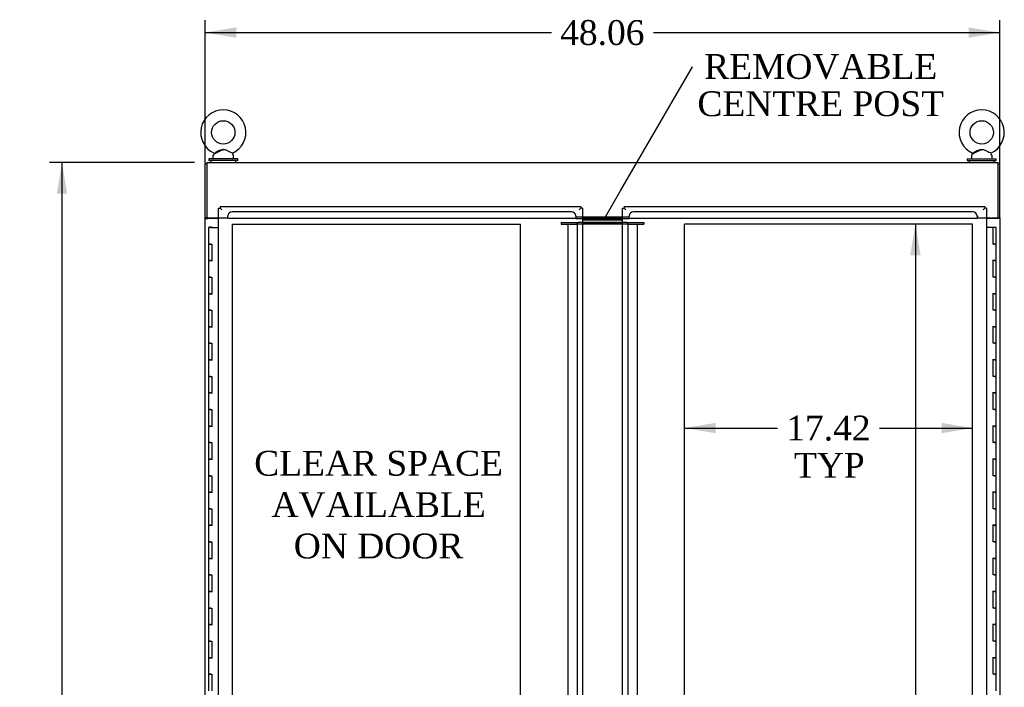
# Model space of a CAD drawing. Header units: inches. Extents: x 1 to 359, y -2 to 239.
# Tile 37 of 82: x 74 to 134, y 122 to 162. Entities that reach past the tile are written whole.
import ezdxf
from ezdxf import colors
from ezdxf.entities.mleader import LeaderData, LeaderLine
from ezdxf.enums import TextEntityAlignment as Align
from ezdxf.lldxf.tags import DXFTag
from ezdxf.math import Vec2, Vec3

# ---------------------------------------------------------------- set-up
doc = ezdxf.new("R2010")
doc.units = ezdxf.units.IN
doc.header["$MEASUREMENT"] = 0
for name, color, linetype in [('COM54746-60', 7, 'Continuous'), ('COM70098', 7, 'Continuous'), ('COM70739-9', 7, 'Continuous'), ('COM71195-6', 7, 'Continuous'), ('COM71196-6', 7, 'Continuous'), ('COM71298-1', 7, 'Continuous'), ('COM71300-1', 7, 'Continuous'), ('COM71301-1', 7, 'Continuous'), ('Default', 7, 'Continuous'), ('DV1_Default', 7, 'Continuous'), ('GSK87756', 7, 'Continuous'), ('SCS86414', 7, 'Continuous'), ('WAF25377', 7, 'Continuous'), ('WAM254785', 7, 'Continuous')]:
    doc.layers.add(name, color=color, linetype=linetype)
doc.styles.add('SEACAD_Times_New_Roman', font='times.ttf')
tags = doc.linetypes.add('HIDDEN2', pattern=[0.1875, 0.125, -0.0625]).pattern_tags.tags
tags[6:7] = [DXFTag(74, 4), DXFTag(75, 0), DXFTag(340, '0'), DXFTag(46, 0.0), DXFTag(50, 0.0), DXFTag(44, 0.0), DXFTag(45, 0.0)]
tags[4:5] = [DXFTag(74, 4), DXFTag(75, 0), DXFTag(340, '0'), DXFTag(46, 0.0), DXFTag(50, 0.0), DXFTag(44, 0.0), DXFTag(45, 0.0)]
tags = doc.linetypes.add('PHANTOM2', pattern=[1.25, 0.625, -0.125, 0.125, -0.125, 0.125, -0.125]).pattern_tags.tags
tags[14:15] = [DXFTag(74, 4), DXFTag(75, 0), DXFTag(340, '0'), DXFTag(46, 0.0), DXFTag(50, 0.0), DXFTag(44, 0.0), DXFTag(45, 0.0)]
tags[12:13] = [DXFTag(74, 4), DXFTag(75, 0), DXFTag(340, '0'), DXFTag(46, 0.0), DXFTag(50, 0.0), DXFTag(44, 0.0), DXFTag(45, 0.0)]
tags[10:11] = [DXFTag(74, 4), DXFTag(75, 0), DXFTag(340, '0'), DXFTag(46, 0.0), DXFTag(50, 0.0), DXFTag(44, 0.0), DXFTag(45, 0.0)]
tags[8:9] = [DXFTag(74, 4), DXFTag(75, 0), DXFTag(340, '0'), DXFTag(46, 0.0), DXFTag(50, 0.0), DXFTag(44, 0.0), DXFTag(45, 0.0)]
tags[6:7] = [DXFTag(74, 4), DXFTag(75, 0), DXFTag(340, '0'), DXFTag(46, 0.0), DXFTag(50, 0.0), DXFTag(44, 0.0), DXFTag(45, 0.0)]
tags[4:5] = [DXFTag(74, 4), DXFTag(75, 0), DXFTag(340, '0'), DXFTag(46, 0.0), DXFTag(50, 0.0), DXFTag(44, 0.0), DXFTag(45, 0.0)]
doc.dimstyles.new('HAMMOND_(STH_-_300x200)', dxfattribs={"dimtxt": 1.5, "dimasz": 1.875, "dimexe": 0.75, "dimexo": 0.75, "dimgap": 0.375, "dimtad": 0, "dimtih": 1, "dimtoh": 1, "dimzin": 0, "dimdsep": 46, "dimtxsty": 'SEACAD_Times_New_Roman', "dimblk1": '_SE_FILLED', "dimblk2": '_SE_FILLED', "dimsah": 1, "dimcen": 0.75, "dimadec": 0, "dimazin": 0, "dimtfac": 0.8, "dimtofl": 0, "dimtmove": 0, "dimatfit": 3, "dimfxl": 1, "dimtolj": 1, "dimtzin": 0, "dimarcsym": 0})

# ---------------------------------------------------------------- blocks, each defined once
blk = doc.blocks.new('_SE_FILLED')
at = {"color": 0}
blk.add_line((0, 0), (-1, 0), dxfattribs=at)
blk.add_solid([(0, 0), (-1, -0.1665), (-1, 0.1665), (0, 0)], dxfattribs=at)
blk = doc.blocks.new('SE')
at = {"layer": 'COM54746-60', "color": 7, "linetype": 'Continuous'}
for p, q in [((85.913, 149.382), (85.796, 149.382)), ((85.796, 149.382), (85.796, 148.382)), ((85.851, 149.391), (85.851, 149.417)), ((85.851, 149.417), (85.901, 149.417)), ((85.901, 149.391), (85.851, 149.391)), ((85.863, 149.391), (85.863, 149.382)), ((85.901, 149.417), (85.926, 149.417)), ((85.901, 149.391), (85.926, 149.391)), ((85.913, 149.382), (86.398, 149.382)), ((85.926, 149.417), (85.976, 149.417)), ((85.976, 149.391), (85.926, 149.391)), ((85.963, 149.382), (85.963, 149.391)), ((85.976, 149.417), (85.976, 149.391)), ((133.252, 149.382), (132.834, 149.382)), ((133.252, 148.382), (133.252, 149.382)), ((133.436, 149.382), (133.252, 149.382)), ((133.436, 148.382), (133.436, 149.382)), ((85.913, 148.382), (85.796, 148.382)), ((85.796, 148.382), (85.913, 148.382)), ((85.796, 148.382), (85.796, 147.382)), ((85.913, 148.382), (85.981, 148.382)), ((85.981, 148.382), (85.981, 147.383)), ((133.252, 148.382), (133.319, 148.382)), ((133.436, 148.382), (133.252, 148.382)), ((133.269, 148.382), (133.269, 148.382)), ((133.436, 148.382), (133.319, 148.382)), ((133.369, 148.382), (133.369, 148.382)), ((133.436, 147.381), (133.436, 148.382)), ((85.913, 147.383), (85.796, 147.383)), ((85.796, 147.383), (85.796, 146.382)), ((85.796, 147.382), (86.03, 147.382)), ((85.913, 147.383), (85.981, 147.383)), ((133.436, 147.382), (133.202, 147.382)), ((133.319, 147.381), (133.252, 147.381)), ((133.252, 146.382), (133.252, 147.381)), ((133.319, 147.381), (133.436, 147.381)), ((133.436, 146.382), (133.436, 147.382)), ((85.913, 146.382), (85.796, 146.382)), ((85.796, 146.382), (85.913, 146.382)), ((85.796, 146.382), (85.796, 145.382)), ((85.913, 146.382), (85.981, 146.382)), ((85.981, 146.382), (85.981, 145.383)), ((133.319, 146.382), (133.252, 146.382)), ((133.319, 146.382), (133.436, 146.382)), ((133.436, 146.382), (133.319, 146.382)), ((133.436, 145.381), (133.436, 146.382)), ((85.913, 145.383), (85.796, 145.383)), ((85.796, 145.383), (85.796, 144.382)), ((85.796, 145.382), (86.03, 145.382)), ((85.913, 145.383), (85.981, 145.383)), ((133.436, 145.382), (133.202, 145.382)), ((133.319, 145.381), (133.252, 145.381)), ((133.252, 144.382), (133.252, 145.381)), ((133.319, 145.381), (133.436, 145.381)), ((133.436, 144.382), (133.436, 145.382)), ((85.913, 144.382), (85.796, 144.382)), ((85.796, 144.382), (85.913, 144.382)), ((85.796, 144.382), (85.796, 143.382)), ((85.913, 144.382), (85.981, 144.382)), ((85.981, 144.382), (85.981, 143.383)), ((133.319, 144.382), (133.252, 144.382)), ((133.319, 144.382), (133.436, 144.382)), ((133.436, 144.382), (133.319, 144.382)), ((133.436, 143.381), (133.436, 144.382)), ((85.913, 143.383), (85.796, 143.383)), ((85.796, 143.383), (85.796, 142.382)), ((85.796, 143.382), (86.03, 143.382)), ((85.913, 143.383), (85.981, 143.383)), ((133.436, 143.382), (133.202, 143.382)), ((133.319, 143.381), (133.252, 143.381)), ((133.252, 142.382), (133.252, 143.381)), ((133.319, 143.381), (133.436, 143.381)), ((133.436, 142.382), (133.436, 143.382)), ((85.913, 142.382), (85.796, 142.382)), ((85.796, 142.382), (85.913, 142.382)), ((85.796, 142.382), (85.796, 141.382)), ((85.913, 142.382), (85.981, 142.382)), ((85.981, 142.382), (85.981, 141.383)), ((133.319, 142.382), (133.252, 142.382)), ((133.319, 142.382), (133.436, 142.382)), ((133.436, 142.382), (133.319, 142.382)), ((133.436, 141.381), (133.436, 142.382)), ((85.913, 141.383), (85.796, 141.383)), ((85.796, 141.383), (85.796, 140.382)), ((85.796, 141.382), (86.03, 141.382)), ((85.913, 141.383), (85.981, 141.383)), ((133.436, 141.382), (133.202, 141.382)), ((133.319, 141.381), (133.252, 141.381)), ((133.252, 140.382), (133.252, 141.381)), ((133.319, 141.381), (133.436, 141.381)), ((133.436, 140.382), (133.436, 141.382)), ((85.913, 140.382), (85.796, 140.382)), ((85.796, 140.382), (85.913, 140.382)), ((85.796, 140.382), (85.796, 139.382)), ((85.913, 140.382), (85.981, 140.382)), ((85.981, 140.382), (85.981, 139.383)), ((133.319, 140.382), (133.252, 140.382)), ((133.319, 140.382), (133.436, 140.382)), ((133.436, 140.382), (133.319, 140.382)), ((133.436, 139.381), (133.436, 140.382)), ((85.913, 139.383), (85.796, 139.383)), ((85.796, 139.383), (85.796, 138.382)), ((85.796, 139.382), (86.03, 139.382)), ((85.913, 139.383), (85.981, 139.383)), ((133.436, 139.382), (133.202, 139.382)), ((133.319, 139.381), (133.252, 139.381)), ((133.252, 138.382), (133.252, 139.381)), ((133.319, 139.381), (133.436, 139.381)), ((133.436, 138.382), (133.436, 139.382)), ((85.913, 138.382), (85.796, 138.382)), ((85.796, 138.382), (85.913, 138.382)), ((85.796, 138.382), (85.796, 137.382)), ((85.913, 138.382), (85.981, 138.382)), ((85.981, 138.382), (85.981, 137.383)), ((133.319, 138.382), (133.252, 138.382)), ((133.319, 138.382), (133.436, 138.382)), ((133.436, 138.382), (133.319, 138.382)), ((133.436, 137.381), (133.436, 138.382)), ((85.913, 137.383), (85.796, 137.383)), ((85.796, 137.383), (85.796, 136.382)), ((85.796, 137.382), (86.03, 137.382)), ((85.913, 137.383), (85.981, 137.383)), ((133.436, 137.382), (133.202, 137.382)), ((133.319, 137.381), (133.252, 137.381)), ((133.252, 136.382), (133.252, 137.381)), ((133.319, 137.381), (133.436, 137.381)), ((133.436, 136.382), (133.436, 137.382)), ((85.913, 136.382), (85.796, 136.382)), ((85.796, 136.382), (85.913, 136.382)), ((85.796, 136.382), (85.796, 135.382)), ((85.913, 136.382), (85.981, 136.382)), ((85.981, 136.382), (85.981, 135.383)), ((133.319, 136.382), (133.252, 136.382)), ((133.319, 136.382), (133.436, 136.382)), ((133.436, 136.382), (133.319, 136.382)), ((133.436, 135.381), (133.436, 136.382)), ((85.913, 135.383), (85.796, 135.383)), ((85.796, 135.383), (85.796, 134.382)), ((85.796, 135.382), (86.03, 135.382)), ((85.913, 135.383), (85.981, 135.383)), ((133.436, 135.382), (133.202, 135.382)), ((133.319, 135.381), (133.252, 135.381)), ((133.252, 134.382), (133.252, 135.381)), ((133.319, 135.381), (133.436, 135.381)), ((133.436, 134.382), (133.436, 135.382)), ((85.913, 134.382), (85.796, 134.382)), ((85.796, 134.382), (85.913, 134.382)), ((85.796, 134.382), (85.796, 133.382)), ((85.913, 134.382), (85.981, 134.382)), ((85.981, 134.382), (85.981, 133.383)), ((133.319, 134.382), (133.252, 134.382)), ((133.319, 134.382), (133.436, 134.382)), ((133.436, 134.382), (133.319, 134.382)), ((133.436, 133.381), (133.436, 134.382)), ((85.913, 133.383), (85.796, 133.383)), ((85.796, 133.383), (85.796, 132.382)), ((85.796, 133.382), (86.03, 133.382)), ((85.913, 133.383), (85.981, 133.383)), ((133.436, 133.382), (133.202, 133.382)), ((133.319, 133.381), (133.252, 133.381)), ((133.252, 132.382), (133.252, 133.381)), ((133.319, 133.381), (133.436, 133.381)), ((133.436, 132.382), (133.436, 133.382)), ((85.913, 132.382), (85.796, 132.382)), ((85.796, 132.382), (85.913, 132.382)), ((85.796, 132.382), (85.796, 131.382)), ((85.913, 132.382), (85.981, 132.382)), ((85.981, 132.382), (85.981, 131.383)), ((133.319, 132.382), (133.252, 132.382)), ((133.319, 132.382), (133.436, 132.382)), ((133.436, 132.382), (133.319, 132.382)), ((133.436, 131.381), (133.436, 132.382)), ((85.913, 131.383), (85.796, 131.383)), ((85.796, 131.383), (85.796, 130.382)), ((85.796, 131.382), (86.03, 131.382)), ((85.913, 131.383), (85.981, 131.383)), ((133.436, 131.382), (133.202, 131.382)), ((133.319, 131.381), (133.252, 131.381)), ((133.252, 130.382), (133.252, 131.381)), ((133.319, 131.381), (133.436, 131.381)), ((133.436, 130.382), (133.436, 131.382)), ((85.913, 130.382), (85.796, 130.382)), ((85.796, 130.382), (85.913, 130.382)), ((85.796, 130.382), (85.796, 129.382)), ((85.913, 130.382), (85.981, 130.382)), ((85.981, 130.382), (85.981, 129.383)), ((133.319, 130.382), (133.252, 130.382)), ((133.319, 130.382), (133.436, 130.382)), ((133.436, 130.382), (133.319, 130.382)), ((133.436, 129.381), (133.436, 130.382)), ((85.913, 129.383), (85.796, 129.383)), ((85.796, 129.383), (85.796, 128.382)), ((85.796, 129.382), (86.03, 129.382)), ((85.913, 129.383), (85.981, 129.383)), ((133.436, 129.382), (133.202, 129.382)), ((133.319, 129.381), (133.252, 129.381)), ((133.252, 128.382), (133.252, 129.381)), ((133.319, 129.381), (133.436, 129.381)), ((133.436, 128.382), (133.436, 129.382)), ((85.913, 128.382), (85.796, 128.382)), ((85.796, 128.382), (85.913, 128.382)), ((85.796, 128.382), (85.796, 127.382)), ((85.913, 128.382), (85.981, 128.382)), ((85.981, 128.382), (85.981, 127.383)), ((133.319, 128.382), (133.252, 128.382)), ((133.319, 128.382), (133.436, 128.382)), ((133.436, 128.382), (133.319, 128.382)), ((133.436, 127.381), (133.436, 128.382)), ((85.913, 127.383), (85.796, 127.383)), ((85.796, 127.383), (85.796, 126.382)), ((85.796, 127.382), (86.03, 127.382)), ((85.913, 127.383), (85.981, 127.383)), ((133.436, 127.382), (133.202, 127.382)), ((133.319, 127.381), (133.252, 127.381)), ((133.252, 126.382), (133.252, 127.381)), ((133.319, 127.381), (133.436, 127.381)), ((133.436, 126.382), (133.436, 127.382)), ((85.913, 126.382), (85.796, 126.382)), ((85.796, 126.382), (85.913, 126.382)), ((85.796, 126.382), (85.796, 125.382)), ((85.913, 126.382), (85.981, 126.382)), ((85.981, 126.382), (85.981, 125.383)), ((133.319, 126.382), (133.252, 126.382)), ((133.319, 126.382), (133.436, 126.382)), ((133.436, 126.382), (133.319, 126.382)), ((133.436, 125.381), (133.436, 126.382)), ((85.913, 125.383), (85.796, 125.383)), ((85.796, 125.383), (85.796, 124.382)), ((85.796, 125.382), (86.03, 125.382)), ((85.913, 125.383), (85.981, 125.383)), ((133.436, 125.382), (133.202, 125.382)), ((133.319, 125.381), (133.252, 125.381)), ((133.252, 124.382), (133.252, 125.381)), ((133.319, 125.381), (133.436, 125.381)), ((133.436, 124.382), (133.436, 125.382)), ((85.913, 124.382), (85.796, 124.382)), ((85.796, 124.382), (85.913, 124.382)), ((85.796, 124.382), (85.796, 123.382)), ((85.913, 124.382), (85.981, 124.382)), ((85.981, 124.382), (85.981, 123.383)), ((133.319, 124.382), (133.252, 124.382)), ((133.319, 124.382), (133.436, 124.382)), ((133.436, 124.382), (133.319, 124.382)), ((133.436, 123.381), (133.436, 124.382)), ((85.913, 123.383), (85.796, 123.383)), ((85.796, 123.383), (85.796, 122.382)), ((85.796, 123.382), (86.03, 123.382)), ((85.913, 123.383), (85.981, 123.383)), ((133.436, 123.382), (133.202, 123.382)), ((133.319, 123.381), (133.252, 123.381)), ((133.252, 122.382), (133.252, 123.381)), ((133.319, 123.381), (133.436, 123.381)), ((133.436, 122.382), (133.436, 123.382)), ((85.913, 122.382), (85.796, 122.382)), ((85.796, 122.382), (85.913, 122.382)), ((85.796, 122.382), (85.796, 121.382)), ((85.913, 122.382), (85.981, 122.382)), ((85.981, 122.382), (85.981, 121.383)), ((133.319, 122.382), (133.252, 122.382)), ((133.319, 122.382), (133.436, 122.382)), ((133.436, 122.382), (133.319, 122.382)), ((133.436, 121.381), (133.436, 122.382))]:
    blk.add_line(p, q, dxfattribs=at)
at = {"layer": 'COM70098', "color": 7, "linetype": 'HIDDEN2'}
for p, q in [((107.116, 149.678), (108.079, 149.678)), ((107.116, 149.678), (107.116, 149.583)), ((107.116, 149.583), (108.079, 149.583)), ((108.079, 149.583), (108.079, 149.678)), ((108.079, 149.678), (108.139, 149.678)), ((108.139, 149.583), (108.079, 149.583)), ((108.398, 149.678), (108.139, 149.678)), ((108.398, 149.583), (108.139, 149.583)), ((111.093, 149.678), (110.834, 149.678)), ((111.093, 149.583), (110.834, 149.583)), ((111.093, 149.678), (111.153, 149.678)), ((111.153, 149.583), (111.093, 149.583)), ((111.153, 149.678), (112.116, 149.678)), ((111.153, 149.583), (111.153, 149.678)), ((111.153, 149.583), (112.116, 149.583)), ((112.116, 149.678), (112.116, 149.583))]:
    blk.add_line(p, q, dxfattribs=at)
at = {"layer": 'COM70098', "color": 7, "linetype": 'Continuous'}
for p, q in [((110.834, 149.928), (108.398, 149.928)), ((110.834, 149.833), (108.398, 149.833)), ((110.834, 149.678), (108.398, 149.678)), ((110.834, 149.583), (108.398, 149.583))]:
    blk.add_line(p, q, dxfattribs=at)
at = {"layer": 'COM70739-9', "color": 7, "linetype": 'HIDDEN2'}
for p, q in [((107.512, 149.583), (107.512, 88.963)), ((107.697, 149.583), (108.079, 149.583)), ((108.079, 149.583), (108.079, 88.963)), ((111.153, 149.583), (111.535, 149.583)), ((111.153, 149.583), (111.153, 88.963)), ((111.72, 149.583), (111.72, 88.963))]:
    blk.add_line(p, q, dxfattribs=at)
at = {"layer": 'COM71195-6', "color": 7, "linetype": 'Continuous'}
for p, q in [((86.398, 150.553), (86.493, 150.553)), ((86.398, 88.211), (86.398, 150.553)), ((86.493, 150.648), (86.493, 150.553)), ((86.493, 150.648), (108.303, 150.648)), ((86.493, 150.553), (86.588, 150.458)), ((86.493, 150.553), (86.588, 150.458)), ((108.303, 150.553), (108.208, 150.458)), ((108.303, 150.553), (108.208, 150.458)), ((108.303, 150.648), (108.303, 150.553)), ((108.398, 150.553), (108.303, 150.553)), ((108.398, 150.553), (108.398, 88.211))]:
    blk.add_line(p, q, dxfattribs=at)
at = {"layer": 'COM71196-6', "color": 7, "linetype": 'Continuous'}
for p, q in [((110.834, 150.553), (110.929, 150.553)), ((110.834, 88.211), (110.834, 150.553)), ((110.929, 150.648), (110.929, 150.553)), ((110.929, 150.648), (132.739, 150.648)), ((110.929, 150.553), (111.024, 150.458)), ((110.929, 150.553), (111.024, 150.458)), ((132.739, 150.553), (132.644, 150.458)), ((132.739, 150.553), (132.644, 150.458)), ((132.739, 150.648), (132.739, 150.553)), ((132.834, 150.553), (132.739, 150.553)), ((132.834, 150.553), (132.834, 88.211))]:
    blk.add_line(p, q, dxfattribs=at)
at = {"layer": 'COM71298-1', "color": 7, "linetype": 'Continuous'}
for p, q in [((85.681, 153.303), (133.551, 153.303)), ((85.681, 153.303), (85.681, 153.16)), ((85.681, 153.16), (85.681, 149.958)), ((133.551, 153.16), (133.551, 153.303)), ((133.551, 149.958), (133.551, 153.16)), ((85.681, 149.958), (86.398, 149.958)), ((108.398, 150.023), (110.834, 150.023)), ((132.834, 149.958), (133.551, 149.958))]:
    blk.add_line(p, q, dxfattribs=at)
at = {"layer": 'COM71298-1', "color": 7, "linetype": 'HIDDEN2'}
for p, q in [((86.931, 150.071), (86.931, 149.958)), ((86.962, 150.096), (86.961, 150.078)), ((86.961, 149.928), (86.961, 150.078)), ((107.749, 150.325), (87.211, 150.325)), ((107.999, 150.078), (107.999, 150.096)), ((107.999, 150.078), (107.999, 149.928)), ((111.234, 150.096), (111.233, 150.078)), ((111.233, 149.928), (111.233, 150.078)), ((132.021, 150.325), (111.483, 150.325)), ((132.271, 150.078), (132.271, 150.096)), ((132.271, 150.078), (132.271, 149.928)), ((132.301, 150.071), (132.301, 149.958)), ((86.398, 149.958), (86.931, 149.958)), ((107.999, 149.928), (86.961, 149.928)), ((107.999, 150.023), (108.398, 150.023)), ((107.999, 149.928), (108.398, 149.928)), ((110.834, 150.023), (111.233, 150.023)), ((110.834, 149.928), (111.233, 149.928)), ((132.271, 149.928), (111.233, 149.928)), ((132.301, 149.958), (132.834, 149.958))]:
    blk.add_line(p, q, dxfattribs=at)
for centre in [(86.946, 150.071), (132.286, 150.071)]:
    blk.add_arc(centre, 0.015, 0, 180, dxfattribs=at)
for centre, major_axis, start_param, end_param in [((87.211, 150.079), (-0.25, 0), 4.712389, 6.21308), ((107.749, 150.079), (0.25, 0), 0.070105, 1.570796), ((111.483, 150.079), (-0.25, 0), 4.712389, 6.21308), ((132.021, 150.079), (0.25, 0), 0.070105, 1.570796)]:
    blk.add_ellipse(centre, major_axis=major_axis, ratio=0.984808, start_param=start_param, end_param=end_param, dxfattribs=at)
at = {"layer": 'COM71300-1', "color": 7, "linetype": 'Continuous'}
for p, q in [((85.681, 153.21), (85.586, 153.21)), ((85.586, 149.96), (85.586, 153.21)), ((85.586, 149.93), (85.586, 149.96)), ((85.681, 149.96), (85.586, 149.96)), ((85.586, 88.615), (85.586, 149.93)), ((85.586, 149.93), (85.776, 149.93)), ((85.681, 149.93), (85.681, 149.958)), ((86.398, 149.93), (85.776, 149.93))]:
    blk.add_line(p, q, dxfattribs=at)
at = {"layer": 'COM71301-1', "color": 7, "linetype": 'Continuous'}
for p, q in [((133.551, 153.208), (133.646, 153.208)), ((133.646, 149.958), (133.646, 153.208)), ((133.456, 149.928), (132.834, 149.928)), ((133.646, 149.928), (133.456, 149.928)), ((133.551, 149.958), (133.551, 149.928)), ((133.551, 149.958), (133.646, 149.958)), ((133.646, 149.958), (133.646, 149.928)), ((133.646, 149.928), (133.646, 88.618))]:
    blk.add_line(p, q, dxfattribs=at)
at = {"layer": 'DV1_Default', "color": 7, "linetype": 'PHANTOM2'}
for p, q in [((87.231, 88.963), (87.231, 149.583)), ((87.231, 149.583), (104.652, 149.583)), ((104.652, 120.632), (104.652, 149.583)), ((132.002, 149.583), (114.581, 149.583)), ((114.581, 120.632), (114.581, 149.583)), ((132.002, 88.963), (132.002, 149.583))]:
    blk.add_line(p, q, dxfattribs=at)
at = {"layer": 'GSK87756', "color": 7, "linetype": 'Continuous'}
for p, q in [((110.834, 149.849), (108.398, 149.849)), ((110.834, 149.661), (108.398, 149.661))]:
    blk.add_line(p, q, dxfattribs=at)
at = {"layer": 'SCS86414', "color": 7, "linetype": 'Continuous'}
for p, q in [((86.056, 153.722), (86.056, 153.603)), ((86.135, 153.839), (86.07, 153.761)), ((87.293, 153.761), (87.226, 153.84)), ((87.306, 153.603), (87.306, 153.722)), ((131.926, 153.722), (131.926, 153.603)), ((132.005, 153.839), (131.94, 153.761)), ((133.163, 153.761), (133.096, 153.84)), ((133.176, 153.603), (133.176, 153.722))]:
    blk.add_line(p, q, dxfattribs=at)
for centre in [(86.681, 155.132), (132.551, 155.132)]:
    blk.add_circle(centre, 0.704, dxfattribs=at)
for centre, radius, start, end in [((86.681, 155.132), 1.367, 294.01573, 245.99918), ((132.551, 155.132), 1.367, 294.01573, 245.99918), ((86.116, 153.722), 0.06, 140.32138, 180), ((86.111, 153.857), 0.03, 297.89156, 61.95204), ((87.246, 153.722), 0.06, 0, 39.67862), ((131.986, 153.722), 0.06, 140.32138, 180), ((131.981, 153.857), 0.03, 297.89156, 61.95204), ((133.116, 153.722), 0.06, 0, 39.67862), ((86.116, 153.603), 0.06, 180, 270), ((87.246, 153.603), 0.06, 270, 0), ((131.986, 153.603), 0.06, 180, 270), ((133.116, 153.603), 0.06, 270, 0)]:
    blk.add_arc(centre, radius, start, end, dxfattribs=at)
for points, knots in [([(86.123, 153.884), (86.123, 153.884), (86.123, 153.884), (86.124, 153.884), (86.124, 153.885), (86.125, 153.885)], [0.934098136, 0.934098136, 0.934098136, 0.934098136, 0.9375, 0.9375, 0.943646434, 0.943646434, 0.943646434, 0.943646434]), ([(86.125, 153.83), (86.126, 153.831), (86.128, 153.832), (86.156, 153.847), (86.213, 153.877), (86.293, 153.92), (86.392, 153.974), (86.499, 154.029), (86.602, 154.074), (86.663, 154.076), (86.692, 154.076)], [0, 0, 0, 0, 0.06444, 0.187076, 0.313562, 0.448554, 0.596162, 0.758698, 0.901979, 1, 1, 1, 1]), ([(86.191, 153.917), (86.23, 153.937), (86.28, 153.962), (86.387, 154.014), (86.445, 154.043), (86.534, 154.078), (86.564, 154.089), (86.626, 154.104), (86.658, 154.109), (86.754, 154.106), (86.817, 154.084), (86.934, 154.035), (86.991, 154.006), (87.098, 153.954), (87.147, 153.93), (87.218, 153.895), (87.239, 153.884), (87.239, 153.884)], [0, 0, 0, 0, 0.0625, 0.0625, 0.125, 0.125, 0.15625, 0.15625, 0.1875, 0.1875, 0.25, 0.25, 0.3125, 0.3125, 0.375, 0.375, 0.4342628, 0.4342628, 0.4342628, 0.4342628]), ([(131.993, 153.884), (131.993, 153.884), (131.993, 153.884), (131.994, 153.884), (131.994, 153.885), (131.995, 153.885)], [0.934098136, 0.934098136, 0.934098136, 0.934098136, 0.9375, 0.9375, 0.943646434, 0.943646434, 0.943646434, 0.943646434]), ([(131.995, 153.83), (131.996, 153.831), (131.998, 153.832), (132.026, 153.847), (132.083, 153.877), (132.163, 153.92), (132.262, 153.974), (132.369, 154.029), (132.472, 154.074), (132.533, 154.076), (132.562, 154.076)], [0, 0, 0, 0, 0.06444, 0.187076, 0.313562, 0.448554, 0.596162, 0.758698, 0.901979, 1, 1, 1, 1]), ([(132.061, 153.917), (132.1, 153.937), (132.15, 153.962), (132.257, 154.014), (132.315, 154.043), (132.404, 154.078), (132.434, 154.089), (132.496, 154.104), (132.528, 154.109), (132.624, 154.106), (132.687, 154.084), (132.804, 154.035), (132.861, 154.006), (132.968, 153.954), (133.017, 153.93), (133.088, 153.895), (133.109, 153.884), (133.109, 153.884)], [0, 0, 0, 0, 0.0625, 0.0625, 0.125, 0.125, 0.15625, 0.15625, 0.1875, 0.1875, 0.25, 0.25, 0.3125, 0.3125, 0.375, 0.375, 0.4342628, 0.4342628, 0.4342628, 0.4342628])]:
    blk.add_open_spline(points, degree=3, knots=knots, dxfattribs=at)
at = {"layer": 'WAF25377', "color": 7, "linetype": 'Continuous'}
for p, q in [((87.556, 153.543), (85.806, 153.543)), ((85.806, 153.543), (85.806, 153.428)), ((87.556, 153.428), (85.806, 153.428)), ((87.556, 153.428), (87.556, 153.543)), ((131.676, 153.543), (133.426, 153.543)), ((131.676, 153.543), (131.676, 153.428)), ((131.676, 153.428), (133.426, 153.428)), ((133.426, 153.428), (133.426, 153.543))]:
    blk.add_line(p, q, dxfattribs=at)
at = {"layer": 'WAM254785', "color": 7, "linetype": 'Continuous'}
for p, q in [((85.931, 153.428), (85.931, 153.303)), ((87.431, 153.303), (87.431, 153.428)), ((131.801, 153.428), (131.801, 153.303)), ((133.301, 153.303), (133.301, 153.428))]:
    blk.add_line(p, q, dxfattribs=at)
blk = doc.blocks.new('DMBLK19')
at = {"layer": 'Default', "linetype": 'Continuous', "transparency": 16777216}
for points in [[(87.461, 161.478), (85.586, 161.166), (87.461, 160.853)], [(131.771, 161.478), (131.771, 160.853), (133.646, 161.166)]]:
    blk.add_hatch(color=7, dxfattribs=at).paths.add_polyline_path(points)
at = {"layer": 'Default', "color": 7, "linetype": 'Continuous', "transparency": 16777216}
for p, q in [((85.586, 150.68), (85.586, 161.916)), ((133.646, 150.678), (133.646, 161.916)), ((85.586, 161.166), (106.532, 161.166)), ((112.701, 161.166), (133.646, 161.166))]:
    blk.add_line(p, q, dxfattribs=at)
at = {"layer": 'Default', "color": 7, "linetype": 'Continuous', "transparency": 16777216, "style": 'SEACAD_Times_New_Roman'}
blk.add_text('48.06', height=1.5, dxfattribs=at).set_placement((107.057, 161.916), align=Align.TOP_LEFT)
blk = doc.blocks.new('DMBLK20')
at = {"layer": 'Default', "linetype": 'Continuous', "transparency": 16777216}
for points in [[(76.615, 151.428), (77.24, 151.428), (76.927, 153.303)], [(76.615, 83.118), (76.927, 81.243), (77.24, 83.118)]]:
    blk.add_hatch(color=7, dxfattribs=at).paths.add_polyline_path(points)
at = {"layer": 'Default', "color": 7, "linetype": 'Continuous', "transparency": 16777216}
for p, q in [((84.931, 153.303), (76.177, 153.303)), ((76.927, 153.303), (76.927, 118.548)), ((76.927, 115.998), (76.927, 81.243)), ((84.931, 81.243), (76.177, 81.243))]:
    blk.add_line(p, q, dxfattribs=at)
at = {"layer": 'Default', "color": 7, "linetype": 'Continuous', "transparency": 16777216, "style": 'SEACAD_Times_New_Roman'}
blk.add_text('72.06', height=1.5, dxfattribs=at).set_placement((74.368, 118.023), align=Align.TOP_LEFT)
blk = doc.blocks.new('DMBLK29')
at = {"layer": 'Default', "linetype": 'Continuous', "transparency": 16777216}
for points in [[(128.855, 147.708), (128.542, 149.583), (128.23, 147.708)], [(128.855, 90.838), (128.23, 90.838), (128.542, 88.963)]]:
    blk.add_hatch(color=7, dxfattribs=at).paths.add_polyline_path(points)
at = {"layer": 'Default', "color": 7, "linetype": 'Continuous', "transparency": 16777216}
for p, q in [((128.542, 149.583), (128.542, 120.548)), ((128.542, 115.748), (128.542, 88.963))]:
    blk.add_line(p, q, dxfattribs=at)
at = {"layer": 'Default', "color": 7, "linetype": 'Continuous', "transparency": 16777216, "style": 'SEACAD_Times_New_Roman'}
for s, p in [('60.62', (125.983, 120.023)), ('TYP', (126.445, 117.773))]:
    blk.add_text(s, height=1.5, dxfattribs=at).set_placement(p, align=Align.TOP_LEFT)
blk = doc.blocks.new('DMBLK30')
at = {"layer": 'Default', "linetype": 'Continuous', "transparency": 16777216}
for points in [[(116.456, 137.574), (114.581, 137.262), (116.456, 136.949)], [(130.127, 137.574), (130.127, 136.949), (132.002, 137.262)]]:
    blk.add_hatch(color=7, dxfattribs=at).paths.add_polyline_path(points)
at = {"layer": 'Default', "color": 7, "linetype": 'Continuous', "transparency": 16777216}
for p, q in [((114.581, 137.262), (120.207, 137.262)), ((126.376, 137.262), (132.002, 137.262))]:
    blk.add_line(p, q, dxfattribs=at)
at = {"layer": 'Default', "color": 7, "linetype": 'Continuous', "transparency": 16777216, "style": 'SEACAD_Times_New_Roman'}
for s, p in [('17.42', (120.732, 138.012)), ('TYP', (121.194, 135.762))]:
    blk.add_text(s, height=1.5, dxfattribs=at).set_placement(p, align=Align.TOP_LEFT)

msp = doc.modelspace()

# ---------------------------------------------------------------- block references
at = {"layer": 'Default'}
msp.add_blockref('SE', (0, 0), dxfattribs=at)

# ---------------------------------------------------------------- texts
at = {"layer": 'Default', "insert": (96.074, 135.884), "char_height": 1.5, "width": 15.4731, "attachment_point": 2}
msp.add_mtext('{\\fTimes New Roman|b0||i0||c0|p34;\\C7;\\H1.5;\\W1.;CLEAR SPACE \\P}{\\fTimes New Roman|b0||i0||c0|p34;\\C7;\\H1.5;\\W1.;AVAILABLE \\P}{\\fTimes New Roman|b0||i0||c0|p34;\\C7;\\H1.5;\\W1.;ON DOOR }', dxfattribs=at)

# ---------------------------------------------------------------- dimensions: what is measured, and where the dimension line sits
at = {"layer": 'Default', "color": 7, "linetype": 'Continuous'}
for base, p1, p2, angle, text, picture, middle in [((85.586, 161.166), (85.586, 149.93), (133.646, 149.928), 359.99702, '\\A1;<>', 'DMBLK19', (109.616, 161.166)), ((76.927, 153.303), (85.681, 153.303), (85.681, 81.243), 270, '\\A1;<>', 'DMBLK20', (76.927, 117.273)), ((128.542, 149.583), (114.581, 149.583), (114.581, 88.963), 270, '\\A1;<>\\PTYP', 'DMBLK29', (128.542, 119.273))]:
    dim = msp.add_linear_dim(base=base, p1=p1, p2=p2, angle=angle, text=text, dimstyle='HAMMOND_(STH_-_300x200)', dxfattribs=at)
    dim.commit()
    dim.dimension.update_dxf_attribs({"geometry": picture, "text_midpoint": middle, "dimtype": 161})
dim = msp.add_linear_dim(base=(132.002, 137.262), p1=(114.581, 120.632), p2=(132.002, 149.583), text='\\A1;<>\\PTYP', dimstyle='HAMMOND_(STH_-_300x200)', dxfattribs=at)
dim.commit()
dim.dimension.update_dxf_attribs({"geometry": 'DMBLK30', "text_midpoint": (123.292, 137.262), "dimtype": 160})

# ---------------------------------------------------------------- leaders
ml = msp.add_multileader_mtext('Standard', dxfattribs=at)
ml.set_content('{\\pxsm0.9;\\fTimes New Roman|b0||i0||c0|p34;\\W1.;REMOVABLE\\PCENTRE POST\\P}', color=7)
ml.set_leader_properties()
ml.set_arrow_properties(name='_SE_FILLED')
ml.build(insert=Vec2(0, 0))
ml.multileader.update_dxf_attribs({"dogleg_length": 0, "arrow_head_size": 1.875})
ctx = ml.context
ctx.base_point, ctx.char_height, ctx.arrow_head_size, ctx.landing_gap_size = Vec3(115.498, 158.44), 1.5, 1.875, 0.525
ctx.text_align_type = 1
notes = []
notes.append((ctx, [(0, (1, 1, 0), (115.063, 159.1), (1, 0), 0, [(0, [(109.789, 150.023)], 0, [])])]))
ctx.mtext.insert, ctx.mtext.alignment = Vec3(122.816, 159.866), 2
for ctx, leaders in notes:
    for number, flags, end, landing, length, lines in leaders:
        leader = LeaderData()
        leader.index, (leader.has_last_leader_line, leader.has_dogleg_vector, leader.attachment_direction) = number, flags
        leader.last_leader_point, leader.dogleg_vector, leader.dogleg_length = Vec3(end), Vec3(landing), length
        for number, points, colour, breaks in lines:
            line = LeaderLine()
            line.index, line.vertices, line.color, line.breaks = number, Vec3.list(points), colors.encode_raw_color(colour), breaks
            leader.lines.append(line)
        ctx.leaders.append(leader)

doc.saveas('drawing.dxf')
